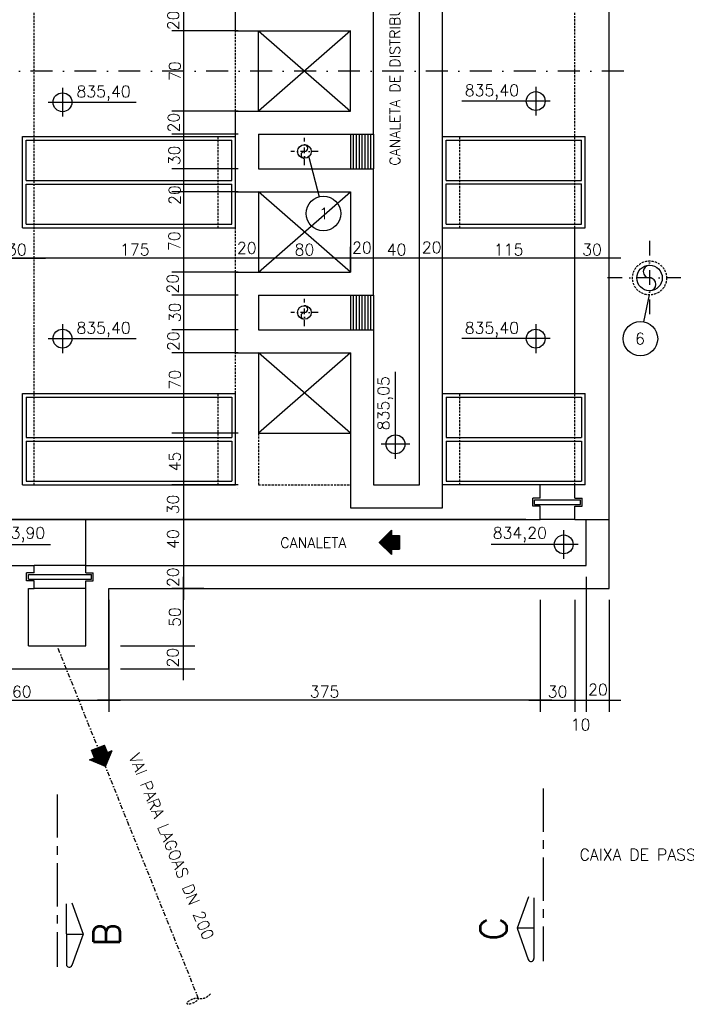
# Model space of a CAD drawing. Extents: x 7029 to 12036, y 4380 to 7055.
# Tile 5 of 12: x 8185 to 8764, y 5425 to 6282. Entities that reach past the tile are written whole.
import ezdxf
from ezdxf.enums import TextEntityAlignment as Align

# ---------------------------------------------------------------- set-up
doc = ezdxf.new("R2010")
doc.units = 0
doc.header["$LTSCALE"] = 0.1
doc.header["$MEASUREMENT"] = 0
for name, pattern in [('CENTERX2', [4, 2.5, -0.5, 0.5, -0.5]), ('DASHDOT', [25.4, 12.7, -6.35, 0, -6.35]), ('HIDDEN', [9.525, 6.35, -3.175])]:
    doc.linetypes.add(name, pattern=pattern)
doc.layers.get('0').update_dxf_attribs({"linetype": 'CONTINUOUS'})
doc.layers.get('DEFPOINTS').update_dxf_attribs({"color": 200, "linetype": 'CONTINUOUS'})
for name, color, linetype in [('BAR-EIXOS', 7, 'DASHDOT'), ('BAR-PECAS', 2, 'CONTINUOUS'), ('DIM', 7, 'CONTINUOUS'), ('EIXO', 7, 'DASHDOT'), ('ELEVAÇÃO', 2, 'CONTINUOUS'), ('FLUXO', 7, 'CONTINUOUS'), ('LIMHATRA', 2, 'HIDDEN'), ('LMEDIA', 4, 'CONTINUOUS'), ('PAREDE', 6, 'CONTINUOUS'), ('PAREDE-AARESTA', 50, 'CONTINUOUS'), ('RELAÇÀO', 2, 'CONTINUOUS'), ('TEXTO', 2, 'CONTINUOUS')]:
    doc.layers.add(name, color=color, linetype=linetype)
doc.styles.add('ROMANS', font='ROMANS.shx')
doc.dimstyles.new('DIM50', dxfattribs={"dimscale": 0, "dimtxt": 10, "dimasz": 20, "dimexe": 10, "dimexo": 10, "dimgap": 2.5, "dimtad": 1, "dimdec": 0, "dimtxsty": 'ROMANS', "dimblk": 'ARCHTICK', "dimblk1": 'DOTSMALL', "dimblk2": 'DOTSMALL', "dimsah": 1, "dimcen": 2.5, "dimdle": 10, "dimclrd": 7, "dimclre": 7, "dimclrt": 2, "dimazin": 3, "dimtfac": 1, "dimtdec": 0, "dimtmove": 0, "dimatfit": 3})

# ---------------------------------------------------------------- blocks, each defined once
blk = doc.blocks.new('*D8')
at = {"color": 7, "linetype": 'BYBLOCK'}
for p, q in [((8327.36, 5707.31), (8327.36, 5747.31)), ((8272.53, 5737.31), (8337.36, 5737.31)), ((8272.53, 5717.31), (8337.36, 5717.31))]:
    blk.add_line(p, q, dxfattribs=at)
at = {"layer": 'DEFPOINTS', "color": 0, "linetype": 'BYBLOCK'}
for p in [(8262.53, 5737.31), (8327.36, 5737.31), (8262.53, 5717.31)]:
    blk.add_point(p, dxfattribs=at)
at = {"color": 2, "linetype": 'BYBLOCK', "insert": (8318.08, 5727.01), "char_height": 10, "attachment_point": 5, "rotation": 90, "style": 'ROMANS'}
blk.add_mtext('20', dxfattribs=at)
blk = doc.blocks.new('_ARCHTICK')
blk = doc.blocks.new('_DOTSMALL')
blk = doc.blocks.new('*D9')
at = {"color": 7, "linetype": 'BYBLOCK'}
for p, q in [((8327.36, 5727.31), (8327.36, 5797.31)), ((8294.74, 5787.31), (8337.36, 5787.31))]:
    blk.add_line(p, q, dxfattribs=at)
at = {"layer": 'DEFPOINTS', "color": 0, "linetype": 'BYBLOCK'}
for p in [(8284.74, 5787.31), (8327.36, 5787.31), (8262.53, 5737.31)]:
    blk.add_point(p, dxfattribs=at)
at = {"color": 2, "linetype": 'BYBLOCK', "insert": (8319.86, 5762.31), "char_height": 10, "attachment_point": 5, "rotation": 90, "style": 'ROMANS'}
blk.add_mtext('50', dxfattribs=at)
blk = doc.blocks.new('A$C26ED7CE0')
for p, q in [((0.1661, 0.1761), (0.0461, 0.1761)), ((0.0461, 0.1061), (0.0461, 0.1761)), ((0.1661, 0.1061), (0.1661, 0.1761)), ((0.1061, 0), (0, 0.1061)), ((0.0461, 0.1061), (0, 0.1061)), ((0.1061, 0), (0.2121, 0.1061)), ((0.2121, 0.1061), (0.1661, 0.1061))]:
    blk.add_line(p, q)
at = {"color": 0}
for p, q in [((0.1632, 0.0571), (0.0461, 0.1742)), ((0.1649, 0.0589), (0.0478, 0.1761)), ((0.1667, 0.0606), (0.0513, 0.1761)), ((0.1685, 0.0624), (0.0548, 0.1761)), ((0.1702, 0.0642), (0.0584, 0.1761)), ((0.172, 0.0659), (0.0619, 0.1761)), ((0.1738, 0.0677), (0.0654, 0.1761)), ((0.1755, 0.0695), (0.069, 0.1761)), ((0.1773, 0.0712), (0.0725, 0.1761)), ((0.1791, 0.073), (0.076, 0.1761)), ((0.1809, 0.0748), (0.0796, 0.1761)), ((0.1826, 0.0766), (0.0831, 0.1761)), ((0.1844, 0.0783), (0.0866, 0.1761)), ((0.1862, 0.0801), (0.0902, 0.1761)), ((0.1879, 0.0819), (0.0937, 0.1761)), ((0.1661, 0.1072), (0.0972, 0.1761)), ((0.1661, 0.1108), (0.1008, 0.1761)), ((0.1661, 0.1143), (0.1043, 0.1761)), ((0.1661, 0.1179), (0.1079, 0.1761)), ((0.1661, 0.1214), (0.1114, 0.1761)), ((0.1661, 0.1249), (0.1149, 0.1761)), ((0.1661, 0.1285), (0.1185, 0.1761)), ((0.1661, 0.132), (0.122, 0.1761)), ((0.1661, 0.1355), (0.1255, 0.1761)), ((0.1661, 0.1391), (0.1291, 0.1761)), ((0.1661, 0.1426), (0.1326, 0.1761)), ((0.1661, 0.1461), (0.1361, 0.1761)), ((0.1661, 0.1497), (0.1397, 0.1761)), ((0.1661, 0.1532), (0.1432, 0.1761)), ((0.1661, 0.1567), (0.1467, 0.1761)), ((0.1661, 0.1603), (0.1503, 0.1761)), ((0.1661, 0.1638), (0.1538, 0.1761)), ((0.1661, 0.1674), (0.1574, 0.1761)), ((0.1661, 0.1709), (0.1609, 0.1761)), ((0.1661, 0.1744), (0.1644, 0.1761)), ((0.1066, 0.0005), (0.0011, 0.1061)), ((0.1084, 0.0023), (0.0046, 0.1061)), ((0.1101, 0.0041), (0.0081, 0.1061)), ((0.1119, 0.0058), (0.0117, 0.1061)), ((0.1137, 0.0076), (0.0152, 0.1061)), ((0.1154, 0.0094), (0.0188, 0.1061)), ((0.1172, 0.0111), (0.0223, 0.1061)), ((0.119, 0.0129), (0.0258, 0.1061)), ((0.1207, 0.0147), (0.0294, 0.1061)), ((0.1225, 0.0164), (0.0329, 0.1061)), ((0.1243, 0.0182), (0.0364, 0.1061)), ((0.1261, 0.02), (0.04, 0.1061)), ((0.1278, 0.0218), (0.0435, 0.1061)), ((0.1614, 0.0553), (0.0461, 0.1707)), ((0.1596, 0.0536), (0.0461, 0.1671)), ((0.1579, 0.0518), (0.0461, 0.1636)), ((0.1561, 0.05), (0.0461, 0.1601)), ((0.1543, 0.0483), (0.0461, 0.1565)), ((0.1526, 0.0465), (0.0461, 0.153)), ((0.1508, 0.0447), (0.0461, 0.1495)), ((0.149, 0.043), (0.0461, 0.1459)), ((0.1473, 0.0412), (0.0461, 0.1424)), ((0.1455, 0.0394), (0.0461, 0.1389)), ((0.1437, 0.0377), (0.0461, 0.1353)), ((0.142, 0.0359), (0.0461, 0.1318)), ((0.1402, 0.0341), (0.0461, 0.1283)), ((0.1384, 0.0324), (0.0461, 0.1247)), ((0.1367, 0.0306), (0.0461, 0.1212)), ((0.1349, 0.0288), (0.0461, 0.1176)), ((0.1331, 0.0271), (0.0461, 0.1141)), ((0.1314, 0.0253), (0.0461, 0.1106)), ((0.1296, 0.0235), (0.0461, 0.107)), ((0.1897, 0.0836), (0.1672, 0.1061)), ((0.1915, 0.0854), (0.1708, 0.1061)), ((0.1932, 0.0872), (0.1743, 0.1061)), ((0.195, 0.0889), (0.1779, 0.1061)), ((0.1968, 0.0907), (0.1814, 0.1061)), ((0.1985, 0.0925), (0.1849, 0.1061)), ((0.2003, 0.0942), (0.1885, 0.1061)), ((0.2021, 0.096), (0.192, 0.1061))]:
    blk.add_line(p, q, dxfattribs=at)
blk = doc.blocks.new('*D10')
at = {"color": 7, "linetype": 'BYBLOCK'}
for p, q in [((8262.53, 5717.31), (8262.53, 5679.99)), ((8092.53, 5689.99), (8272.53, 5689.99))]:
    blk.add_line(p, q, dxfattribs=at)
at = {"layer": 'DEFPOINTS', "color": 0, "linetype": 'BYBLOCK'}
for p in [(8102.53, 5727.31), (8262.53, 5727.31), (8262.53, 5689.99)]:
    blk.add_point(p, dxfattribs=at)
at = {"color": 2, "linetype": 'BYBLOCK', "insert": (8182.53, 5697.49), "char_height": 10, "attachment_point": 5, "style": 'ROMANS'}
blk.add_mtext('160', dxfattribs=at)
blk = doc.blocks.new('*D11')
at = {"color": 7, "linetype": 'BYBLOCK'}
for p, q in [((8637.53, 5777.31), (8637.53, 5679.99)), ((8667.53, 5777.31), (8667.53, 5679.99)), ((8627.53, 5689.99), (8677.53, 5689.99))]:
    blk.add_line(p, q, dxfattribs=at)
at = {"layer": 'DEFPOINTS', "color": 0, "linetype": 'BYBLOCK'}
for p in [(8637.53, 5787.31), (8667.53, 5787.31), (8667.53, 5689.99)]:
    blk.add_point(p, dxfattribs=at)
at = {"color": 2, "linetype": 'BYBLOCK', "insert": (8652.53, 5697.49), "char_height": 10, "attachment_point": 5, "style": 'ROMANS'}
blk.add_mtext('30', dxfattribs=at)
blk = doc.blocks.new('*D12')
at = {"color": 7, "linetype": 'BYBLOCK'}
for p, q in [((8665.03, 5797.31), (8665.03, 5679.99)), ((8645.03, 5689.99), (8665.03, 5689.99))]:
    blk.add_line(p, q, dxfattribs=at)
at = {"layer": 'DEFPOINTS', "color": 0, "linetype": 'BYBLOCK'}
for p in [(8655.03, 5852.31), (8665.03, 5807.31), (8665.03, 5689.99)]:
    blk.add_point(p, dxfattribs=at)
at = {"color": 2, "linetype": 'BYBLOCK', "insert": (8660.03, 5668.74), "char_height": 10, "attachment_point": 5, "style": 'ROMANS'}
blk.add_mtext('10', dxfattribs=at)
blk = doc.blocks.new('*D13')
at = {"color": 7, "linetype": 'BYBLOCK'}
for p, q in [((8685.03, 5777.31), (8685.03, 5679.99)), ((8655.03, 5689.99), (8695.03, 5689.99))]:
    blk.add_line(p, q, dxfattribs=at)
at = {"layer": 'DEFPOINTS', "color": 0, "linetype": 'BYBLOCK'}
for p in [(8665.03, 5852.31), (8685.03, 5787.31), (8685.03, 5689.99)]:
    blk.add_point(p, dxfattribs=at)
at = {"color": 2, "linetype": 'BYBLOCK', "insert": (8675.18, 5699.26), "char_height": 10, "attachment_point": 5, "style": 'ROMANS'}
blk.add_mtext('20', dxfattribs=at)
blk = doc.blocks.new('*D18')
at = {"color": 7, "linetype": 'BYBLOCK'}
blk.add_line((8157.53, 6074.5), (8207.56, 6074.5), dxfattribs=at)
at = {"layer": 'DEFPOINTS', "color": 0, "linetype": 'BYBLOCK'}
for p in [(8167.53, 6074.5), (8197.56, 6074.5), (8197.56, 6074.5)]:
    blk.add_point(p, dxfattribs=at)
at = {"color": 2, "linetype": 'BYBLOCK', "insert": (8182.54, 6082), "char_height": 10, "attachment_point": 5, "style": 'ROMANS'}
blk.add_mtext('30', dxfattribs=at)
blk = doc.blocks.new('*D64')
at = {"color": 7, "linetype": 'BYBLOCK'}
for p, q in [((8327.36, 6302.31), (8327.36, 6262.31)), ((8375.03, 6272.31), (8317.36, 6272.31))]:
    blk.add_line(p, q, dxfattribs=at)
at = {"layer": 'DEFPOINTS', "color": 0, "linetype": 'BYBLOCK'}
for p in [(8385.03, 6292.31), (8327.36, 6272.31), (8385.03, 6272.31)]:
    blk.add_point(p, dxfattribs=at)
at = {"color": 2, "linetype": 'BYBLOCK', "insert": (8318.48, 6281.39), "char_height": 10, "attachment_point": 5, "rotation": 90, "style": 'ROMANS'}
blk.add_mtext('20', dxfattribs=at)
blk = doc.blocks.new('*D65')
at = {"color": 7, "linetype": 'BYBLOCK'}
for p, q in [((8327.36, 6282.31), (8327.36, 6192.31)), ((8375.03, 6202.31), (8317.36, 6202.31))]:
    blk.add_line(p, q, dxfattribs=at)
at = {"layer": 'DEFPOINTS', "color": 0, "linetype": 'BYBLOCK'}
for p in [(8385.03, 6272.31), (8327.36, 6202.31), (8385.03, 6202.31)]:
    blk.add_point(p, dxfattribs=at)
at = {"color": 2, "linetype": 'BYBLOCK', "insert": (8319.86, 6237.31), "char_height": 10, "attachment_point": 5, "rotation": 90, "style": 'ROMANS'}
blk.add_mtext('70', dxfattribs=at)
blk = doc.blocks.new('*D66')
at = {"color": 7, "linetype": 'BYBLOCK'}
for p, q in [((8327.36, 6212.31), (8327.36, 6172.31)), ((8375.03, 6182.31), (8317.36, 6182.31))]:
    blk.add_line(p, q, dxfattribs=at)
at = {"layer": 'DEFPOINTS', "color": 0, "linetype": 'BYBLOCK'}
for p in [(8385.03, 6202.31), (8327.36, 6182.31), (8385.03, 6182.31)]:
    blk.add_point(p, dxfattribs=at)
at = {"color": 2, "linetype": 'BYBLOCK', "insert": (8318.87, 6192.45), "char_height": 10, "attachment_point": 5, "rotation": 90, "style": 'ROMANS'}
blk.add_mtext('20', dxfattribs=at)
blk = doc.blocks.new('*D67')
at = {"color": 7, "linetype": 'BYBLOCK'}
for p, q in [((8327.36, 6192.31), (8327.36, 6142.31)), ((8375.03, 6152.31), (8317.36, 6152.31))]:
    blk.add_line(p, q, dxfattribs=at)
at = {"layer": 'DEFPOINTS', "color": 0, "linetype": 'BYBLOCK'}
for p in [(8385.03, 6182.31), (8327.36, 6152.31), (8385.03, 6152.31)]:
    blk.add_point(p, dxfattribs=at)
at = {"color": 2, "linetype": 'BYBLOCK', "insert": (8319.47, 6163.91), "char_height": 10, "attachment_point": 5, "rotation": 90, "style": 'ROMANS'}
blk.add_mtext('30', dxfattribs=at)
blk = doc.blocks.new('*D68')
at = {"color": 7, "linetype": 'BYBLOCK'}
for p, q in [((8327.36, 6162.31), (8327.36, 6132.31)), ((8375.03, 6132.31), (8317.36, 6132.31))]:
    blk.add_line(p, q, dxfattribs=at)
at = {"layer": 'DEFPOINTS', "color": 0, "linetype": 'BYBLOCK'}
for p in [(8385.03, 6152.31), (8327.36, 6132.31), (8385.03, 6132.31)]:
    blk.add_point(p, dxfattribs=at)
at = {"color": 2, "linetype": 'BYBLOCK', "insert": (8319.73, 6129.45), "char_height": 10, "attachment_point": 5, "rotation": 90, "style": 'ROMANS'}
blk.add_mtext('20', dxfattribs=at)
blk = doc.blocks.new('*D69')
at = {"color": 7, "linetype": 'BYBLOCK'}
for p, q in [((8327.36, 6142.31), (8327.36, 6052.31)), ((8375.03, 6062.31), (8317.36, 6062.31))]:
    blk.add_line(p, q, dxfattribs=at)
at = {"layer": 'DEFPOINTS', "color": 0, "linetype": 'BYBLOCK'}
for p in [(8385.03, 6132.31), (8327.36, 6062.31), (8385.03, 6062.31)]:
    blk.add_point(p, dxfattribs=at)
at = {"color": 2, "linetype": 'BYBLOCK', "insert": (8319.45, 6089.29), "char_height": 10, "attachment_point": 5, "rotation": 90, "style": 'ROMANS'}
blk.add_mtext('70', dxfattribs=at)
blk = doc.blocks.new('*D70')
at = {"color": 7, "linetype": 'BYBLOCK'}
for p, q in [((8327.36, 6072.31), (8327.36, 6032.31)), ((8375.03, 6042.31), (8317.36, 6042.31))]:
    blk.add_line(p, q, dxfattribs=at)
at = {"layer": 'DEFPOINTS', "color": 0, "linetype": 'BYBLOCK'}
for p in [(8385.03, 6062.31), (8327.36, 6042.31), (8385.03, 6042.31)]:
    blk.add_point(p, dxfattribs=at)
at = {"color": 2, "linetype": 'BYBLOCK', "insert": (8318.03, 6052.31), "char_height": 10, "attachment_point": 5, "rotation": 90, "style": 'ROMANS'}
blk.add_mtext('20', dxfattribs=at)
blk = doc.blocks.new('*D71')
at = {"color": 7, "linetype": 'BYBLOCK'}
for p, q in [((8327.36, 6052.31), (8327.36, 6002.31)), ((8375.03, 6012.31), (8317.36, 6012.31))]:
    blk.add_line(p, q, dxfattribs=at)
at = {"layer": 'DEFPOINTS', "color": 0, "linetype": 'BYBLOCK'}
for p in [(8385.03, 6042.31), (8327.36, 6012.31), (8385.03, 6012.31)]:
    blk.add_point(p, dxfattribs=at)
at = {"color": 2, "linetype": 'BYBLOCK', "insert": (8319.86, 6027.31), "char_height": 10, "attachment_point": 5, "rotation": 90, "style": 'ROMANS'}
blk.add_mtext('30', dxfattribs=at)
blk = doc.blocks.new('*D72')
at = {"color": 7, "linetype": 'BYBLOCK'}
for p, q in [((8327.36, 6022.31), (8327.36, 5982.31)), ((8375.03, 5992.31), (8317.36, 5992.31))]:
    blk.add_line(p, q, dxfattribs=at)
at = {"layer": 'DEFPOINTS', "color": 0, "linetype": 'BYBLOCK'}
for p in [(8385.03, 6012.31), (8327.36, 5992.31), (8385.03, 5992.31)]:
    blk.add_point(p, dxfattribs=at)
at = {"color": 2, "linetype": 'BYBLOCK', "insert": (8318.5, 6002.31), "char_height": 10, "attachment_point": 5, "rotation": 90, "style": 'ROMANS'}
blk.add_mtext('20', dxfattribs=at)
blk = doc.blocks.new('*D73')
at = {"color": 7, "linetype": 'BYBLOCK'}
for p, q in [((8327.36, 6002.31), (8327.36, 5912.31)), ((8375.03, 5922.31), (8317.36, 5922.31))]:
    blk.add_line(p, q, dxfattribs=at)
at = {"layer": 'DEFPOINTS', "color": 0, "linetype": 'BYBLOCK'}
for p in [(8385.03, 5992.31), (8327.36, 5922.31), (8385.03, 5922.31)]:
    blk.add_point(p, dxfattribs=at)
at = {"color": 2, "linetype": 'BYBLOCK', "insert": (8319.86, 5968.88), "char_height": 10, "attachment_point": 5, "rotation": 90, "style": 'ROMANS'}
blk.add_mtext('70', dxfattribs=at)
blk = doc.blocks.new('*D74')
at = {"color": 7, "linetype": 'BYBLOCK'}
for p, q in [((8327.36, 5932.31), (8327.36, 5867.31)), ((8375.03, 5877.31), (8317.36, 5877.31))]:
    blk.add_line(p, q, dxfattribs=at)
at = {"layer": 'DEFPOINTS', "color": 0, "linetype": 'BYBLOCK'}
for p in [(8385.03, 5922.31), (8327.36, 5877.31), (8385.03, 5877.31)]:
    blk.add_point(p, dxfattribs=at)
at = {"color": 2, "linetype": 'BYBLOCK', "insert": (8319.86, 5897.6), "char_height": 10, "attachment_point": 5, "rotation": 90, "style": 'ROMANS'}
blk.add_mtext('45', dxfattribs=at)
blk = doc.blocks.new('*D75')
at = {"color": 7, "linetype": 'BYBLOCK'}
for p, q in [((8327.36, 5887.31), (8327.36, 5837.31)), ((8345.03, 5847.31), (8317.36, 5847.31))]:
    blk.add_line(p, q, dxfattribs=at)
at = {"layer": 'DEFPOINTS', "color": 0, "linetype": 'BYBLOCK'}
for p in [(8385.03, 5877.31), (8327.36, 5847.31), (8355.03, 5847.31)]:
    blk.add_point(p, dxfattribs=at)
at = {"color": 2, "linetype": 'BYBLOCK', "insert": (8318.35, 5860.22), "char_height": 10, "attachment_point": 5, "rotation": 90, "style": 'ROMANS'}
blk.add_mtext('30', dxfattribs=at)
blk = doc.blocks.new('*D76')
at = {"color": 7, "linetype": 'BYBLOCK'}
blk.add_line((8695.03, 6074.5), (8645.03, 6074.5), dxfattribs=at)
at = {"layer": 'DEFPOINTS', "color": 0, "linetype": 'BYBLOCK'}
for p in [(8655.03, 6074.5), (8655.03, 6074.5), (8685.03, 6074.5)]:
    blk.add_point(p, dxfattribs=at)
at = {"color": 2, "linetype": 'BYBLOCK', "insert": (8670.03, 6082), "char_height": 10, "attachment_point": 5, "style": 'ROMANS'}
blk.add_mtext('30', dxfattribs=at)
blk = doc.blocks.new('*D77')
at = {"color": 7, "linetype": 'BYBLOCK'}
blk.add_line((8677.53, 6074.5), (8542.53, 6074.5), dxfattribs=at)
at = {"layer": 'DEFPOINTS', "color": 0, "linetype": 'BYBLOCK'}
for p in [(8552.53, 6074.5), (8552.53, 6074.5), (8667.53, 6074.5)]:
    blk.add_point(p, dxfattribs=at)
at = {"color": 2, "linetype": 'BYBLOCK', "insert": (8610.03, 6082), "char_height": 10, "attachment_point": 5, "style": 'ROMANS'}
blk.add_mtext('115', dxfattribs=at)
blk = doc.blocks.new('*D78')
at = {"color": 7, "linetype": 'BYBLOCK'}
blk.add_line((8555.03, 6074.5), (8515.03, 6074.5), dxfattribs=at)
at = {"layer": 'DEFPOINTS', "color": 0, "linetype": 'BYBLOCK'}
for p in [(8525.03, 6074.5), (8525.03, 6074.5), (8545.03, 6074.5)]:
    blk.add_point(p, dxfattribs=at)
at = {"color": 2, "linetype": 'BYBLOCK', "insert": (8535.61, 6083.88), "char_height": 10, "attachment_point": 5, "style": 'ROMANS'}
blk.add_mtext('20', dxfattribs=at)
blk = doc.blocks.new('*D79')
at = {"color": 7, "linetype": 'BYBLOCK'}
blk.add_line((8535.03, 6074.5), (8475.03, 6074.5), dxfattribs=at)
at = {"layer": 'DEFPOINTS', "color": 0, "linetype": 'BYBLOCK'}
for p in [(8485.03, 6074.5), (8485.03, 6074.5), (8525.03, 6074.5)]:
    blk.add_point(p, dxfattribs=at)
at = {"color": 2, "linetype": 'BYBLOCK', "insert": (8505.03, 6082), "char_height": 10, "attachment_point": 5, "style": 'ROMANS'}
blk.add_mtext('40', dxfattribs=at)
blk = doc.blocks.new('*D80')
at = {"color": 7, "linetype": 'BYBLOCK'}
blk.add_line((8475.03, 6074.5), (8375.03, 6074.5), dxfattribs=at)
at = {"layer": 'DEFPOINTS', "color": 0, "linetype": 'BYBLOCK'}
for p in [(8385.03, 6074.5), (8385.03, 6074.5), (8465.03, 6075.12)]:
    blk.add_point(p, dxfattribs=at)
at = {"color": 2, "linetype": 'BYBLOCK', "insert": (8425.03, 6082), "char_height": 10, "attachment_point": 5, "style": 'ROMANS'}
blk.add_mtext('80', dxfattribs=at)
blk = doc.blocks.new('*D81')
at = {"color": 7, "linetype": 'BYBLOCK'}
blk.add_line((8395.03, 6074.5), (8355.11, 6074.5), dxfattribs=at)
at = {"layer": 'DEFPOINTS', "color": 0, "linetype": 'BYBLOCK'}
for p in [(8365.11, 6074.5), (8365.11, 6074.5), (8385.03, 6074.5)]:
    blk.add_point(p, dxfattribs=at)
at = {"color": 2, "linetype": 'BYBLOCK', "insert": (8374.86, 6083.41), "char_height": 10, "attachment_point": 5, "style": 'ROMANS'}
blk.add_mtext('20', dxfattribs=at)
blk = doc.blocks.new('*D82')
at = {"color": 7, "linetype": 'BYBLOCK'}
blk.add_line((8382.61, 6074.5), (8187.56, 6074.5), dxfattribs=at)
at = {"layer": 'DEFPOINTS', "color": 0, "linetype": 'BYBLOCK'}
for p in [(8197.56, 6074.5), (8197.56, 6074.5), (8372.61, 6074.5)]:
    blk.add_point(p, dxfattribs=at)
at = {"color": 2, "linetype": 'BYBLOCK', "insert": (8285.08, 6082), "char_height": 10, "attachment_point": 5, "style": 'ROMANS'}
blk.add_mtext('175', dxfattribs=at)
blk = doc.blocks.new('*D83')
at = {"color": 7, "linetype": 'BYBLOCK'}
blk.add_line((8207.56, 6074.5), (8157.53, 6074.5), dxfattribs=at)
at = {"layer": 'DEFPOINTS', "color": 0, "linetype": 'BYBLOCK'}
for p in [(8167.53, 6074.5), (8167.53, 6074.5), (8197.56, 6074.5)]:
    blk.add_point(p, dxfattribs=at)
at = {"color": 2, "linetype": 'BYBLOCK', "insert": (8182.54, 6082), "char_height": 10, "attachment_point": 5, "style": 'ROMANS'}
blk.add_mtext('30', dxfattribs=at)
blk = doc.blocks.new('*D84')
at = {"color": 7, "linetype": 'BYBLOCK'}
for p, q in [((8465.03, 6063.79), (8465.03, 6084.5)), ((8495.03, 6074.5), (8455.03, 6074.5))]:
    blk.add_line(p, q, dxfattribs=at)
at = {"layer": 'DEFPOINTS', "color": 0, "linetype": 'BYBLOCK'}
for p in [(8465.03, 6074.5), (8465.03, 6053.79), (8485.03, 6053.79)]:
    blk.add_point(p, dxfattribs=at)
at = {"color": 2, "linetype": 'BYBLOCK', "insert": (8475.03, 6083.65), "char_height": 10, "attachment_point": 5, "style": 'ROMANS'}
blk.add_mtext('20', dxfattribs=at)
blk = doc.blocks.new('*D85')
at = {"color": 7, "linetype": 'BYBLOCK'}
for p, q in [((8327.36, 5817.31), (8327.36, 5777.31)), ((8345.03, 5787.31), (8317.36, 5787.31))]:
    blk.add_line(p, q, dxfattribs=at)
at = {"layer": 'DEFPOINTS', "color": 0, "linetype": 'BYBLOCK'}
for p in [(8327.36, 5807.31), (8327.36, 5787.31), (8355.03, 5787.31)]:
    blk.add_point(p, dxfattribs=at)
at = {"color": 2, "linetype": 'BYBLOCK', "insert": (8318.35, 5796.95), "char_height": 10, "attachment_point": 5, "rotation": 90, "style": 'ROMANS'}
blk.add_mtext('20', dxfattribs=at)
blk = doc.blocks.new('*D86')
at = {"color": 7, "linetype": 'BYBLOCK'}
blk.add_line((8327.36, 5857.31), (8327.36, 5797.31), dxfattribs=at)
at = {"layer": 'DEFPOINTS', "color": 0, "linetype": 'BYBLOCK'}
for p in [(8385.03, 5847.31), (8327.36, 5807.31), (8327.36, 5807.31)]:
    blk.add_point(p, dxfattribs=at)
at = {"color": 2, "linetype": 'BYBLOCK', "insert": (8318.35, 5830.22), "char_height": 10, "attachment_point": 5, "rotation": 90, "style": 'ROMANS'}
blk.add_mtext('40', dxfattribs=at)
blk = doc.blocks.new('*D88')
at = {"color": 7, "linetype": 'BYBLOCK'}
for p, q in [((8262.53, 5777.31), (8262.53, 5679.99)), ((8647.53, 5689.99), (8252.53, 5689.99))]:
    blk.add_line(p, q, dxfattribs=at)
at = {"layer": 'DEFPOINTS', "color": 0, "linetype": 'BYBLOCK'}
for p in [(8262.53, 5787.31), (8637.53, 5787.31), (8262.53, 5689.99)]:
    blk.add_point(p, dxfattribs=at)
at = {"color": 2, "linetype": 'BYBLOCK', "insert": (8450.03, 5697.49), "char_height": 10, "attachment_point": 5, "style": 'ROMANS'}
blk.add_mtext('375', dxfattribs=at)
blk = doc.blocks.new('*D94')
at = {"color": 7, "linetype": 'BYBLOCK'}
blk.add_line((8207.53, 6074.5), (8157.5, 6074.5), dxfattribs=at)
at = {"layer": 'DEFPOINTS', "color": 0, "linetype": 'BYBLOCK'}
for p in [(8167.5, 6074.5), (8167.5, 6074.5), (8197.53, 6074.5)]:
    blk.add_point(p, dxfattribs=at)
at = {"color": 2, "linetype": 'BYBLOCK', "insert": (8182.52, 6082), "char_height": 10, "attachment_point": 5, "style": 'ROMANS'}
blk.add_mtext('30', dxfattribs=at)
blk = doc.blocks.new('*D104')
at = {"color": 7, "linetype": 'BYBLOCK'}
blk.add_line((8157.5, 6074.5), (8207.53, 6074.5), dxfattribs=at)
at = {"layer": 'DEFPOINTS', "color": 0, "linetype": 'BYBLOCK'}
for p in [(8167.5, 6074.5), (8197.53, 6074.5), (8197.53, 6074.5)]:
    blk.add_point(p, dxfattribs=at)
at = {"color": 2, "linetype": 'BYBLOCK', "insert": (8182.52, 6082), "char_height": 10, "attachment_point": 5, "style": 'ROMANS'}
blk.add_mtext('30', dxfattribs=at)

msp = doc.modelspace()

# ---------------------------------------------------------------- linework, layer by layer
at = {"layer": 'BAR-EIXOS', "ltscale": 4}
for p, q in [((8432.53, 6155.48), (8432.53, 6179.15)), ((8444.36, 6167.31), (8420.69, 6167.31)), ((8432.53, 6015.48), (8432.53, 6039.15)), ((8444.36, 6027.31), (8420.69, 6027.31))]:
    msp.add_line(p, q, dxfattribs=at)
at = {"layer": 'BAR-EIXOS', "ltscale": 10}
for p, q in [((8732.53, 6089.6), (8732.53, 6025.03)), ((8759.81, 6057.31), (8695.24, 6057.31))]:
    msp.add_line(p, q, dxfattribs=at)
at = {"layer": 'BAR-EIXOS', "ltscale": 3}
msp.add_line((8340.53, 5430.36), (8217.53, 5737.31), dxfattribs=at)
at = {"layer": 'BAR-PECAS'}
for centre, radius in [((8432.53, 6167.31), 5.9), ((8732.53, 6057.31), 11.1), ((8432.53, 6027.31), 5.9)]:
    msp.add_circle(centre, radius, dxfattribs=at)
at = {"layer": 'BAR-PECAS', "linetype": 'HIDDEN', "ltscale": 3}
msp.add_circle((8732.53, 6057.31), 14.8, dxfattribs=at)
at = {"layer": 'BAR-PECAS'}
for centre, radius, start, end in [((8432.53, 6164.36), 2.95, 90, 270), ((8432.53, 6170.26), 2.95, 270, 90), ((8732.53, 6062.86), 5.55, 90, 270), ((8732.53, 6051.76), 5.55, 270, 90), ((8432.53, 6030.26), 2.95, 270, 90), ((8432.53, 6024.36), 2.95, 90, 270)]:
    msp.add_arc(centre, radius, start, end, dxfattribs=at)
at = {"layer": 'BAR-PECAS', "linetype": 'HIDDEN', "ltscale": 3}
msp.add_spline([(8350.83, 5434.49), (8346.28, 5430.92), (8340.53, 5430.36), (8334.77, 5429.8), (8330.22, 5426.23), (8335.98, 5426.79), (8340.53, 5430.36)], degree=3, dxfattribs=at)
at = {"layer": 'EIXO', "ltscale": 15}
msp.add_line((8710.03, 6237.31), (7655.03, 6237.31), dxfattribs=at)
at = {"layer": 'EIXO', "color": 5, "linetype": 'CENTERX2', "ltscale": 150}
for p, q in [((8640.03, 5613.13), (8640.03, 5463.13)), ((8217.53, 5608.13), (8217.53, 5458.13))]:
    msp.add_line(p, q, dxfattribs=at)
at = {"layer": 'ELEVAÇÃO', "color": 3, "linetype": 'CONTINUOUS'}
for p, q in [((8222.19, 6222.66), (8222.19, 6197.66)), ((8633.58, 6223.69), (8633.58, 6198.69)), ((8209.69, 6210.16), (8286.33, 6210.16)), ((8646.07, 6211.19), (8569.44, 6211.19)), ((8222.19, 6017.02), (8222.19, 5992.02)), ((8633.58, 6017.02), (8633.58, 5992.02)), ((8209.69, 6004.52), (8286.33, 6004.52)), ((8646.07, 6004.52), (8569.44, 6004.52)), ((8511.66, 5900.1), (8511.66, 5975.65)), ((8524.16, 5912.6), (8499.16, 5912.6)), ((8657.91, 5813.06), (8657.91, 5838.06)), ((8135.39, 5825.56), (8211.81, 5825.56)), ((8670.41, 5825.56), (8594.86, 5825.56))]:
    msp.add_line(p, q, dxfattribs=at)
for centre in [(8222.19, 6210.16), (8633.58, 6211.19), (8222.19, 6004.52), (8633.58, 6004.52), (8511.66, 5912.6), (8657.91, 5825.56)]:
    msp.add_circle(centre, 8.2, dxfattribs=at)
at = {"layer": 'LIMHATRA', "ltscale": 3}
for p, q in [((8197.56, 5877.31), (8197.56, 6597.31)), ((8667.53, 6180.39), (8667.53, 6294.24)), ((8372.53, 6202.31), (8372.53, 6272.31)), ((8357.53, 6100.88), (8357.53, 6180.42)), ((8567.53, 6100.9), (8567.53, 6180.39)), ((8667.53, 6100.9), (8667.53, 6180.39)), ((8372.53, 6062.31), (8372.53, 6100.88)), ((8372.53, 5956.81), (8372.53, 5992.31)), ((8357.56, 5877.31), (8357.56, 5956.81)), ((8567.56, 5877.31), (8567.56, 5956.79)), ((8667.53, 5877.31), (8667.56, 5956.79)), ((8392.53, 5922.31), (8392.53, 5877.31)), ((8392.53, 5877.31), (8472.53, 5877.31))]:
    msp.add_line(p, q, dxfattribs=at)
at = {"layer": 'LIMHATRA', "ltscale": 10}
for centre, start, end in [((8197.58, 5883.65), 180, 270), ((8361.51, 5877.34), 270, 0)]:
    msp.add_arc(centre, 0.0268, start, end, dxfattribs=at)
at = {"layer": 'LMEDIA'}
for p, q in [((8677.53, 5807.31), (8677.53, 5847.31)), ((8697.53, 5787.31), (8697.53, 5847.31)), ((8167.53, 5807.31), (8197.53, 5807.31)), ((8197.53, 5800.81), (8197.53, 5807.31)), ((8242.53, 5807.31), (8677.53, 5807.31)), ((8242.53, 5800.81), (8242.53, 5807.31)), ((8197.53, 5800.81), (8191.03, 5800.81)), ((8191.03, 5793.81), (8191.03, 5800.81)), ((8242.53, 5800.81), (8249.03, 5800.81)), ((8249.03, 5793.81), (8249.03, 5800.81)), ((8197.53, 5793.81), (8191.03, 5793.81)), ((8197.53, 5787.31), (8197.53, 5793.81)), ((8242.53, 5737.31), (8242.53, 5793.81)), ((8242.53, 5793.81), (8249.03, 5793.81)), ((8192.53, 5737.31), (8192.53, 5787.31)), ((8192.53, 5787.31), (8197.53, 5787.31)), ((8192.53, 5787.31), (8197.53, 5787.31)), ((8262.53, 5787.31), (8697.53, 5787.31)), ((8262.53, 5717.31), (8262.53, 5787.31)), ((8192.53, 5737.31), (8242.53, 5737.31)), ((8102.53, 5717.31), (8262.53, 5717.31))]:
    msp.add_line(p, q, dxfattribs=at)
at = {"layer": 'PAREDE'}
for p, q in [((8552.53, 5857.31), (8552.53, 6692.31)), ((8532.53, 5877.31), (8532.53, 6672.31)), ((8697.53, 5847.31), (8697.53, 6627.31)), ((8372.53, 6272.31), (8372.53, 6342.31)), ((8492.53, 6182.31), (8492.53, 6292.31)), ((8372.53, 6272.31), (8472.53, 6272.31)), ((8472.53, 6202.31), (8472.53, 6272.31)), ((8372.53, 6202.31), (8472.53, 6202.31)), ((8372.53, 6132.31), (8372.53, 6202.31)), ((8392.53, 6182.31), (8492.53, 6182.31)), ((8392.53, 6182.31), (8392.53, 6152.31)), ((8392.53, 6152.31), (8492.53, 6152.31)), ((8492.53, 6042.31), (8492.53, 6152.31)), ((8372.53, 6132.31), (8472.53, 6132.31)), ((8392.53, 6132.31), (8472.53, 6132.31)), ((8472.53, 6132.31), (8472.53, 6062.31)), ((8372.53, 6062.31), (8472.53, 6062.31)), ((8372.53, 5992.31), (8372.53, 6062.31)), ((8392.53, 6062.31), (8472.53, 6062.31)), ((8392.53, 6042.31), (8492.53, 6042.31)), ((8392.53, 6042.31), (8392.53, 6012.31)), ((8392.53, 6012.31), (8492.53, 6012.31)), ((8492.53, 6012.31), (8492.53, 5877.31)), ((8372.53, 5992.31), (8472.53, 5992.31)), ((8472.53, 5992.31), (8472.53, 5857.31)), ((8492.53, 5877.31), (8532.53, 5877.31)), ((8637.53, 5865.81), (8637.53, 5877.31)), ((8667.53, 5865.81), (8667.53, 5877.31)), ((8637.53, 5865.81), (8631.03, 5865.81)), ((8631.03, 5858.81), (8631.03, 5865.81)), ((8637.53, 5858.81), (8631.03, 5858.81)), ((8637.53, 5847.31), (8637.53, 5858.81)), ((8667.53, 5865.81), (8674.03, 5865.81)), ((8667.53, 5858.81), (8674.03, 5858.81)), ((8667.53, 5847.31), (8667.53, 5858.81)), ((8674.03, 5858.81), (8674.03, 5865.81)), ((8472.53, 5857.31), (8552.53, 5857.31)), ((8625.03, 5847.31), (7727.53, 5847.31)), ((7740.03, 5847.31), (8637.53, 5847.31)), ((8667.53, 5847.31), (8697.53, 5847.31))]:
    msp.add_line(p, q, dxfattribs=at)
at = {"layer": 'PAREDE', "color": 4}
for p, q in [((8392.53, 6202.31), (8392.53, 6272.31)), ((8187.53, 6180.42), (8372.53, 6180.42)), ((8187.53, 6100.88), (8187.53, 6180.42)), ((8552.53, 6180.39), (8676.6, 6180.39)), ((8676.6, 6100.9), (8676.6, 6180.39)), ((8372.53, 6100.88), (8372.53, 6132.31)), ((8392.53, 6132.31), (8392.53, 6062.31)), ((8187.53, 6100.88), (8372.53, 6100.88)), ((8552.53, 6100.9), (8676.6, 6100.9)), ((8392.53, 5992.31), (8392.53, 5922.31)), ((8187.53, 5956.81), (8372.53, 5956.81)), ((8187.53, 5877.31), (8187.53, 5956.81)), ((8372.53, 5877.31), (8372.53, 5956.81)), ((8552.53, 5956.79), (8676.6, 5956.79)), ((8676.6, 5877.31), (8676.6, 5956.79)), ((8392.53, 5922.31), (8472.53, 5922.31)), ((8187.53, 5877.31), (8372.53, 5877.31)), ((8637.53, 5877.31), (8552.53, 5877.31)), ((8676.6, 5877.31), (8667.53, 5877.31))]:
    msp.add_line(p, q, dxfattribs=at)
at = {"layer": 'PAREDE', "color": 3}
for p, q in [((8667.53, 5877.31), (8637.53, 5877.31)), ((8667.53, 5847.31), (8637.53, 5847.31)), ((8242.53, 5807.31), (8197.53, 5807.31)), ((8242.53, 5787.31), (8197.53, 5787.31))]:
    msp.add_line(p, q, dxfattribs=at)
at = {"layer": 'PAREDE', "color": 2}
for p, q in [((8632.53, 5864.31), (8672.53, 5864.31)), ((8632.53, 5860.31), (8632.53, 5864.31)), ((8632.53, 5860.31), (8672.53, 5860.31)), ((8672.53, 5860.31), (8672.53, 5864.31)), ((8192.53, 5795.31), (8192.53, 5799.31)), ((8192.53, 5799.31), (8247.53, 5799.31)), ((8247.53, 5795.31), (8247.53, 5799.31)), ((8192.53, 5795.31), (8247.53, 5795.31))]:
    msp.add_line(p, q, dxfattribs=at)
at = {"layer": 'PAREDE-AARESTA', "color": 7}
for p, q in [((8392.53, 6272.31), (8472.53, 6202.31)), ((8472.53, 6272.31), (8392.53, 6202.31)), ((8472.53, 6062.31), (8392.53, 6132.31)), ((8392.53, 6062.31), (8472.53, 6132.31)), ((8472.53, 5922.31), (8392.53, 5992.31)), ((8472.53, 5992.31), (8392.53, 5922.31))]:
    msp.add_line(p, q, dxfattribs=at)
at = {"layer": 'PAREDE-AARESTA'}
for p, q in [((8190.69, 6142.2), (8190.69, 6177.2)), ((8190.72, 6177.23), (8369.37, 6177.23)), ((8369.37, 6142.2), (8369.37, 6177.23)), ((8472.53, 6182.31), (8472.53, 6152.31)), ((8492.53, 6182.31), (8492.53, 6152.31)), ((8555.69, 6177.23), (8673.44, 6177.23)), ((8555.69, 6142.23), (8555.69, 6177.23)), ((8673.44, 6142.23), (8673.44, 6177.23)), ((8190.69, 6142.2), (8369.37, 6142.2)), ((8555.69, 6142.23), (8673.44, 6142.23)), ((8190.69, 6139.04), (8369.37, 6139.04)), ((8190.69, 6104.04), (8190.69, 6139.04)), ((8369.37, 6104.04), (8369.37, 6139.04)), ((8555.69, 6139.07), (8673.44, 6139.07)), ((8555.69, 6104.07), (8555.69, 6139.07)), ((8673.44, 6104.07), (8673.44, 6139.07)), ((8190.69, 6104.04), (8369.37, 6104.04)), ((8555.69, 6104.07), (8673.44, 6104.07)), ((8667.53, 5956.79), (8667.53, 6100.9)), ((8472.53, 6042.31), (8472.53, 6012.31)), ((8492.53, 6042.31), (8492.53, 6012.31)), ((8190.72, 5953.65), (8369.39, 5953.65)), ((8190.72, 5953.65), (8190.72, 5918.65)), ((8369.39, 5953.65), (8369.39, 5918.65)), ((8555.72, 5953.62), (8673.47, 5953.62)), ((8555.72, 5953.62), (8555.72, 5918.62)), ((8673.47, 5953.62), (8673.47, 5918.62)), ((8190.72, 5918.65), (8369.39, 5918.65)), ((8555.72, 5918.62), (8673.47, 5918.62)), ((8190.72, 5915.49), (8369.39, 5915.49)), ((8190.72, 5915.49), (8190.72, 5880.46)), ((8369.39, 5915.49), (8369.39, 5880.46)), ((8555.72, 5915.46), (8673.47, 5915.46)), ((8555.72, 5915.46), (8555.72, 5880.46)), ((8673.47, 5915.46), (8673.47, 5880.46)), ((8190.72, 5880.46), (8369.39, 5880.46)), ((8555.72, 5880.46), (8673.47, 5880.46)), ((8242.53, 5807.31), (8242.53, 5847.31))]:
    msp.add_line(p, q, dxfattribs=at)
at = {"layer": 'PAREDE-AARESTA', "color": 9}
for p, q in [((8475.03, 6182.31), (8475.03, 6152.31)), ((8477.53, 6182.31), (8477.53, 6152.31)), ((8480.03, 6182.31), (8480.03, 6152.31)), ((8482.53, 6182.31), (8482.53, 6152.31)), ((8485.03, 6182.31), (8485.03, 6152.31)), ((8487.53, 6182.31), (8487.53, 6152.31)), ((8490.03, 6182.31), (8490.03, 6152.31)), ((8475.03, 6042.31), (8475.03, 6012.31)), ((8477.53, 6042.31), (8477.53, 6012.31)), ((8480.03, 6042.31), (8480.03, 6012.31)), ((8482.53, 6042.31), (8482.53, 6012.31)), ((8485.03, 6042.31), (8485.03, 6012.31)), ((8487.53, 6042.31), (8487.53, 6012.31)), ((8490.03, 6042.31), (8490.03, 6012.31))]:
    msp.add_line(p, q, dxfattribs=at)
at = {"layer": 'PAREDE-AARESTA'}
for centre, start, end in [((8190.75, 5880.49), 180, 270), ((8374.34, 5874.18), 270, 0)]:
    msp.add_arc(centre, 0.0268, start, end, dxfattribs=at)
at = {"layer": 'RELAÇÀO', "color": 3}
for p, q in [((8436.39, 6162.52), (8445.31, 6127.94)), ((8727.65, 6019.2), (8732.53, 6042.51))]:
    msp.add_line(p, q, dxfattribs=at)
at = {"layer": 'RELAÇÀO', "color": 2}
for p, q in [((8627.18, 5518.87), (8617.39, 5491.63)), ((8632.03, 5518.02), (8631.99, 5465.22)), ((8225.53, 5513.02), (8225.57, 5460.22)), ((8230.38, 5513.87), (8240.17, 5486.63)), ((8632.01, 5491.62), (8617.39, 5491.63)), ((8617.39, 5491.63), (8627.13, 5464.38)), ((8225.55, 5486.62), (8240.17, 5486.63)), ((8240.17, 5486.63), (8230.43, 5459.38))]:
    msp.add_line(p, q, dxfattribs=at)
at = {"layer": 'RELAÇÀO', "color": 3}
for centre in [(8449.06, 6113.4), (8724.58, 6004.5)]:
    msp.add_circle(centre, 15.01, dxfattribs=at)
at = {"layer": 'RELAÇÀO', "color": 2}
for centre, start, end in [((8629.49, 5465.23), 199.77391, 0.04646), ((8228.07, 5460.23), 179.95354, 340.22609)]:
    msp.add_arc(centre, 2.5, start, end, dxfattribs=at)

# ---------------------------------------------------------------- block references
at = {"layer": 'FLUXO', "xscale": -100, "yscale": 100, "zscale": 100}
for p, rotation in [((8497.55, 5816.71), 270), ((8269.43, 5636.32), 21.83605517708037)]:
    msp.add_blockref('A$C26ED7CE0', p, dxfattribs=dict(at, rotation=rotation))

# ---------------------------------------------------------------- texts
at = {"layer": 'RELAÇÀO', "style": 'ROMANS'}
for s, p in [('1', (8449.43, 6113.4)), ('6', (8724.21, 6004.5))]:
    msp.add_text(s, height=10, rotation=0, dxfattribs=at).set_placement(p, align=Align.MIDDLE)
at = {"layer": 'TEXTO', "style": 'ROMANS'}
for s, rotation, p in [('CANALETA DE DISTRIBUIÇÃO', 90, (8511.28, 6237.31)), ('CANALETA', 0, (8440.27, 5826.94))]:
    msp.add_text(s, height=9, rotation=rotation, dxfattribs=at).set_placement(p, align=Align.MIDDLE)
for s, rotation, p in [('835,40', 0, (8234.36, 6214.55)), ('835,40', 360, (8571.88, 6215.59)), ('835,40', 0, (8234.36, 6008.92)), ('835,40', 360, (8571.88, 6008.92)), ('835,05', 90, (8506.25, 5924.77)), ('833,90', 360, (8160.06, 5830.56)), ('834,20', 0, (8596.21, 5830.56)), ('VAI PARA LAGOAS DN 200', 292.10616, (8279.69, 5641.21)), ('CAIXA DE PASSAGEM', 360, (8671.67, 5550.65))]:
    msp.add_text(s, height=10, rotation=rotation, dxfattribs=at).set_placement(p)
at = {"layer": 'TEXTO', "color": 5, "style": 'ROMANS'}
for s, p in [('C', (8596.87, 5491.14)), ('B', (8260.69, 5486.14))]:
    msp.add_text(s, height=23, rotation=90, dxfattribs=at).set_placement(p, align=Align.MIDDLE)

# ---------------------------------------------------------------- dimensions: what is measured, and where the dimension line sits
at = {"layer": 'DIM', "color": 0}
for base, p1, p2, picture, middle in [((8327.36, 6272.31), (8385.03, 6292.31), (8385.03, 6272.31), '*D64', (8318.48, 6281.39)), ((8327.36, 6182.31), (8385.03, 6202.31), (8385.03, 6182.31), '*D66', (8318.87, 6192.45)), ((8327.36, 6152.31), (8385.03, 6182.31), (8385.03, 6152.31), '*D67', (8319.47, 6163.91)), ((8327.36, 6132.31), (8385.03, 6152.31), (8385.03, 6132.31), '*D68', (8319.73, 6129.45)), ((8327.36, 6062.31), (8385.03, 6132.31), (8385.03, 6062.31), '*D69', (8319.45, 6089.29)), ((8327.36, 6042.31), (8385.03, 6062.31), (8385.03, 6042.31), '*D70', (8318.03, 6052.31)), ((8327.36, 5992.31), (8385.03, 6012.31), (8385.03, 5992.31), '*D72', (8318.5, 6002.31)), ((8327.36, 5922.31), (8385.03, 5992.31), (8385.03, 5922.31), '*D73', (8319.86, 5968.88)), ((8327.36, 5877.31), (8385.03, 5922.31), (8385.03, 5877.31), '*D74', (8319.86, 5897.6)), ((8327.36, 5847.31), (8385.03, 5877.31), (8355.03, 5847.31), '*D75', (8318.35, 5860.22)), ((8327.36, 5807.31), (8385.03, 5847.31), (8327.36, 5807.31), '*D86', (8318.35, 5830.22)), ((8327.36, 5787.31), (8327.36, 5807.31), (8355.03, 5787.31), '*D85', (8318.35, 5796.95))]:
    dim = msp.add_linear_dim(base=base, p1=p1, p2=p2, angle=90, dimstyle='DIM50', override={"dimse1": 1}, dxfattribs=at)
    dim.commit()
    dim.dimension.update_dxf_attribs({"geometry": picture, "text_midpoint": middle, "dimtype": 160})
for base, p1, p2, picture, middle in [((8327.36, 6202.31), (8385.03, 6272.31), (8385.03, 6202.31), '*D65', (8319.86, 6237.31)), ((8327.36, 6012.31), (8385.03, 6042.31), (8385.03, 6012.31), '*D71', (8319.86, 6027.31))]:
    dim = msp.add_linear_dim(base=base, p1=p1, p2=p2, angle=90, dimstyle='DIM50', override={"dimse1": 1}, dxfattribs=at)
    dim.commit()
    dim.dimension.update_dxf_attribs({"geometry": picture, "text_midpoint": middle})
at = {"layer": 'DIM'}
for base, p1, p2, picture, middle, set_off in [((8372.61, 6074.5), (8392.53, 6074.5), (8372.61, 6074.5), '*D81', (8382.36, 6083.41), (7.5, 0)), ((8472.53, 6074.5), (8492.53, 6053.79), (8472.53, 6053.79), '*D84', (8482.53, 6083.65), (7.5, 0)), ((8532.53, 6074.5), (8552.53, 6074.5), (8532.53, 6074.5), '*D78', (8543.11, 6083.88), (7.5, 0)), ((8697.53, 5689.99), (8677.53, 5852.31), (8697.53, 5787.31), '*D13', (8687.68, 5699.26), (12.5, 0))]:
    dim = msp.add_linear_dim(base=base, p1=p1, p2=p2, dimstyle='DIM50', override={"dimse1": 1}, dxfattribs=at)
    dim.commit()
    dim.dimension.update_dxf_attribs({"geometry": picture, "text_midpoint": middle, "dimtype": 160, "insert": set_off})
for base, p1, p2, override, picture, middle in [((8167.5, 6074.5), (8197.53, 6074.5), (8167.5, 6074.5), {"dimse1": 1}, '*D94', (8182.52, 6082)), ((8197.53, 6074.5), (8167.5, 6074.5), (8197.53, 6074.5), {"dimse1": 1}, '*D104', (8182.52, 6082)), ((8197.56, 6074.5), (8167.53, 6074.5), (8197.56, 6074.5), {"dimse1": 1}, '*D18', (8182.54, 6082)), ((8167.53, 6074.5), (8197.56, 6074.5), (8167.53, 6074.5), {"dimse1": 1}, '*D83', (8182.54, 6082)), ((8197.56, 6074.5), (8372.61, 6074.5), (8197.56, 6074.5), {"dimse1": 1}, '*D82', (8285.08, 6082)), ((8552.53, 6074.5), (8667.53, 6074.5), (8552.53, 6074.5), {"dimscale": 1, "dimblk1": 'DOTSMALL', "dimblk2": 'DOTSMALL'}, '*D77', (8610.03, 6082)), ((8262.53, 5689.99), (8637.53, 5787.31), (8262.53, 5787.31), {"dimse1": 1}, '*D88', (8450.03, 5697.49)), ((8667.53, 5689.99), (8637.53, 5787.31), (8667.53, 5787.31), {"dimscale": 1, "dimblk1": 'DOTSMALL', "dimblk2": 'DOTSMALL'}, '*D11', (8652.53, 5697.49)), ((8262.53, 5689.99), (8102.53, 5727.31), (8262.53, 5727.31), {"dimse1": 1}, '*D10', (8182.53, 5697.49))]:
    dim = msp.add_linear_dim(base=base, p1=p1, p2=p2, dimstyle='DIM50', override=override, dxfattribs=at)
    dim.commit()
    dim.dimension.update_dxf_attribs({"geometry": picture, "text_midpoint": middle})
for base, p1, p2, picture, middle, set_off in [((8392.53, 6074.5), (8472.53, 6075.12), (8392.53, 6074.5), '*D80', (8432.53, 6082), (7.5, 0)), ((8492.53, 6074.5), (8532.53, 6074.5), (8492.53, 6074.5), '*D79', (8512.53, 6082), (7.5, 0)), ((8677.53, 5689.99), (8667.53, 5852.31), (8677.53, 5807.31), '*D12', (8672.53, 5668.74), (12.5, 0))]:
    dim = msp.add_linear_dim(base=base, p1=p1, p2=p2, dimstyle='DIM50', override={"dimse1": 1}, dxfattribs=at)
    dim.commit()
    dim.dimension.update_dxf_attribs({"geometry": picture, "text_midpoint": middle, "insert": set_off})
dim = msp.add_linear_dim(base=(8667.53, 6074.5), p1=(8697.53, 6074.5), p2=(8667.53, 6074.5), dimstyle='DIM50', dxfattribs=at)
dim.commit()
dim.dimension.update_dxf_attribs({"geometry": '*D76', "text_midpoint": (8682.53, 6082), "insert": (12.5, 0)})
dim = msp.add_linear_dim(base=(8327.36, 5787.31), p1=(8262.53, 5737.31), p2=(8284.74, 5787.31), angle=90, dimstyle='DIM50', override={"dimse1": 1}, dxfattribs=at)
dim.commit()
dim.dimension.update_dxf_attribs({"geometry": '*D9', "text_midpoint": (8319.86, 5762.31)})
dim = msp.add_linear_dim(base=(8327.36, 5737.31), p1=(8262.53, 5717.31), p2=(8262.53, 5737.31), angle=90, dimstyle='DIM50', dxfattribs=at)
dim.commit()
dim.dimension.update_dxf_attribs({"geometry": '*D8', "text_midpoint": (8318.08, 5727.01), "dimtype": 160})

doc.saveas('drawing.dxf')
